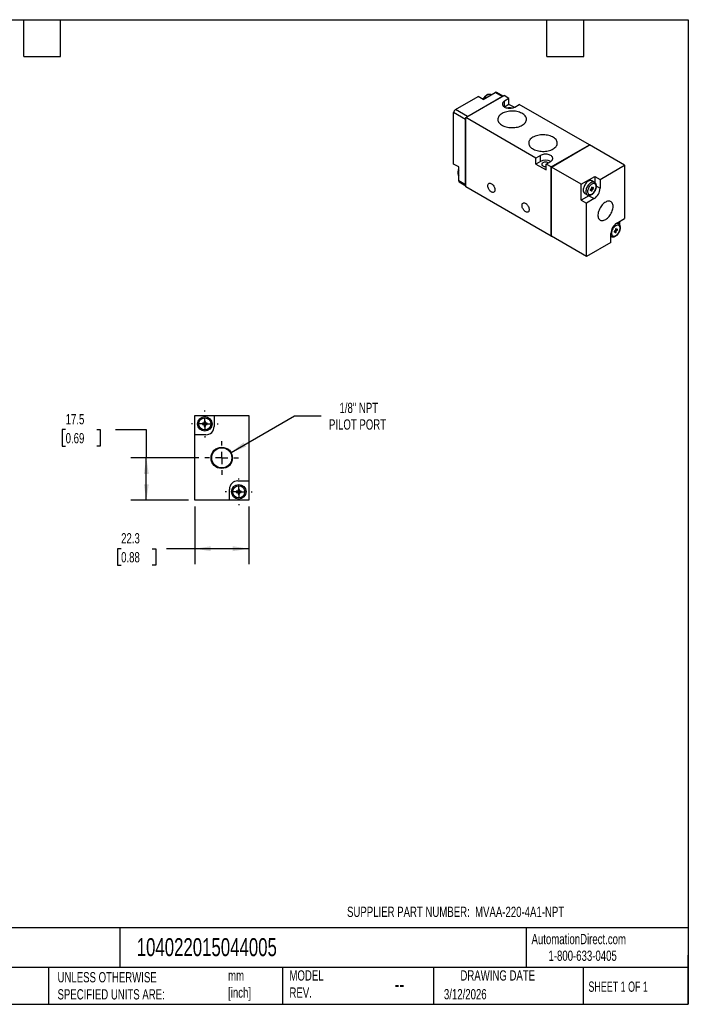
# Model space of a CAD drawing. Header units: millimetres. Extents: x 13 to 546, y 13 to 419.
# Tile 2 of 2: x 270 to 546, y 13 to 419. Entities that reach past the tile are written whole.
import ezdxf

# ---------------------------------------------------------------- set-up
doc = ezdxf.new("R2010")
doc.units = ezdxf.units.MM
doc.header["$LTSCALE"] = 2
doc.linetypes.add('SLD-Center', pattern=[19.05, 15.24, -1.27, 1.27, -1.27])
doc.linetypes.add('SLD-Solid', pattern=[0])
doc.layers.add('CENTER', color=40, linetype='SLD-Center')
doc.layers.add('DIMENSIONS', color=140, linetype='SLD-Solid', lineweight=25)
doc.layers.add('TEXT', color=140, linetype='SLD-Solid', lineweight=25)
doc.styles.add('SLDTEXTSTYLE0', font='TXT', dxfattribs={"width": 0.7})
doc.styles.add('SLDTEXTSTYLE1', font='TXT', dxfattribs={"width": 0.65})
doc.dimstyles.new('SLDDIMSTYLE3', dxfattribs={"dimtxt": 4.316016, "dimasz": 6.604, "dimexe": 0, "dimexo": 0.0625, "dimgap": 1.079004, "dimtad": 0, "dimtih": 1, "dimtoh": 1, "dimdec": 1, "dimrnd": 1e-09, "dimzin": 12, "dimdsep": 46, "dimtxsty": 'SLDTEXTSTYLE0', "dimsah": 1, "dimcen": 0.09, "dimadec": 0, "dimazin": 3, "dimtfac": 1, "dimtdec": 1, "dimtofl": 0, "dimtmove": 0, "dimatfit": 3, "dimfxl": 0, "dimfrac": 2, "dimtolj": 1, "dimtzin": 12, "dimarcsym": 0})
doc.dimstyles.new('SLDDIMSTYLE4', dxfattribs={"dimtxt": 4.316016, "dimasz": 6.604, "dimexe": 0, "dimexo": 0.0625, "dimgap": 1.079004, "dimtad": 0, "dimtih": 1, "dimtoh": 1, "dimdec": 1, "dimrnd": 1e-09, "dimzin": 12, "dimdsep": 46, "dimtxsty": 'SLDTEXTSTYLE0', "dimsah": 1, "dimcen": 0, "dimadec": 0, "dimazin": 3, "dimtfac": 1, "dimtdec": 1, "dimtofl": 0, "dimtmove": 0, "dimatfit": 3, "dimfxl": 0, "dimfrac": 2, "dimtolj": 1, "dimtzin": 12, "dimarcsym": 0})

# ---------------------------------------------------------------- blocks, each defined once
blk = doc.blocks.new('_D_6')
at = {"layer": 'DIMENSIONS'}
for p, q in [((357.36, 240.45), (383.5, 255.55)), ((383.5, 255.55), (394.61, 255.55))]:
    blk.add_line(p, q, dxfattribs=at)
blk.add_solid([(357.36, 240.45), (363.59, 242.88), (362.57, 244.64)], dxfattribs=at)
at = {"layer": 'DIMENSIONS', "char_height": 4.233, "attachment_point": 1, "style": 'SLDTEXTSTYLE0'}
for s, insert in [('1/8" NPT', (402.12, 261)), ('PILOT PORT', (397.79, 254.14))]:
    blk.add_mtext(s, dxfattribs=dict(at, insert=insert))
blk = doc.blocks.new('_D_7')
at = {"layer": 'DIMENSIONS'}
for p, q in [((289.09, 249.9), (287.64, 249.9)), ((287.64, 249.9), (287.64, 243.04)), ((301.91, 249.9), (303.36, 249.9)), ((303.36, 249.9), (303.36, 243.04)), ((309.69, 249.9), (322.39, 249.9)), ((322.39, 249.9), (322.39, 238.25)), ((287.64, 243.04), (289.09, 243.04)), ((303.36, 243.04), (301.91, 243.04)), ((344.06, 238.25), (316.04, 238.25)), ((322.39, 220.75), (322.39, 238.25)), ((339.85, 220.75), (316.04, 220.75))]:
    blk.add_line(p, q, dxfattribs=at)
for points in [[(322.39, 238.25), (321.38, 231.65), (323.41, 231.65)], [(322.39, 220.75), (323.41, 227.35), (321.38, 227.35)]]:
    blk.add_solid(points, dxfattribs=at)
at = {"layer": 'DIMENSIONS', "char_height": 4.233, "attachment_point": 1, "style": 'SLDTEXTSTYLE0'}
for s, insert in [('17.5', (289.09, 256.32)), ('0.69', (289.09, 248.49))]:
    blk.add_mtext(s, dxfattribs=dict(at, insert=insert))
blk = doc.blocks.new('_D_8')
at = {"layer": 'DIMENSIONS'}
for p, q in [((342.39, 218.21), (342.39, 194.4)), ((364.69, 218.21), (364.69, 194.4)), ((311.99, 200.75), (310.54, 200.75)), ((310.54, 200.75), (310.54, 193.89)), ((324.81, 200.75), (326.26, 200.75)), ((326.26, 200.75), (326.26, 193.89)), ((342.39, 200.75), (330.66, 200.75)), ((364.69, 200.75), (342.39, 200.75)), ((310.54, 193.89), (311.99, 193.89)), ((326.26, 193.89), (324.81, 193.89))]:
    blk.add_line(p, q, dxfattribs=at)
for points in [[(342.39, 200.75), (349, 199.73), (349, 201.77)], [(364.69, 200.75), (358.09, 201.77), (358.09, 199.73)]]:
    blk.add_solid(points, dxfattribs=at)
at = {"layer": 'DIMENSIONS', "char_height": 4.233, "attachment_point": 1, "style": 'SLDTEXTSTYLE0'}
for s, insert in [('22.3', (311.99, 207.17)), ('0.88', (311.99, 199.35))]:
    blk.add_mtext(s, dxfattribs=dict(at, insert=insert))
blk = doc.blocks.new('SW_CENTERMARKSYMBOL_2')
at = {"layer": 'CENTER', "color": 0}
for p, q in [((0, 5.08), (0, 5.54)), ((-5.08, 0), (-5.54, 0)), ((0, 0), (-2.54, 0)), ((0, 0), (0, 2.54)), ((0, 0), (0, -2.54)), ((0, 0), (2.54, 0)), ((5.08, 0), (5.54, 0)), ((0, -5.08), (0, -5.54))]:
    blk.add_line(p, q, dxfattribs=at)
blk = doc.blocks.new('SW_CENTERMARKSYMBOL_3')
at = {"layer": 'CENTER', "color": 0}
for p, q in [((0, 5.08), (0, 5.54)), ((-5.08, 0), (-5.54, 0)), ((0, 0), (-2.54, 0)), ((0, 0), (0, 2.54)), ((0, 0), (0, -2.54)), ((0, 0), (2.54, 0)), ((5.08, 0), (5.54, 0)), ((0, -5.08), (0, -5.54))]:
    blk.add_line(p, q, dxfattribs=at)
blk = doc.blocks.new('SW_CENTERMARKSYMBOL_4')
at = {"layer": 'CENTER', "color": 0}
for p, q in [((0, 5.08), (0, 6.95)), ((-5.08, 0), (-6.95, 0)), ((0, 0), (-2.54, 0)), ((0, 0), (0, 2.54)), ((0, 0), (0, -2.54)), ((0, 0), (2.54, 0)), ((5.08, 0), (6.95, 0)), ((0, -5.08), (0, -6.95))]:
    blk.add_line(p, q, dxfattribs=at)

msp = doc.modelspace()

# ---------------------------------------------------------------- linework, layer by layer
for p, q in [((449.95, 381.98), (459.35, 387.41)), ((454.26, 378.67), (470.03, 387.78)), ((454.68, 378.95), (469.47, 387.5)), ((454.9, 379.12), (469.25, 387.41)), ((461.48, 386.18), (459.35, 387.41)), ((461.48, 386.18), (466.43, 389.04)), ((464.72, 388.06), (464.64, 388.11)), ((469.25, 387.41), (466.43, 389.04)), ((469.58, 387.56), (466.93, 389.09)), ((469.47, 387.5), (469.93, 387.76)), ((469.96, 387.74), (469.93, 387.76)), ((472.08, 386.59), (470.03, 387.78)), ((472.08, 386.59), (470.21, 385.51)), ((472.08, 384.14), (472.08, 386.59)), ((470.21, 383.06), (470.21, 385.51)), ((472.08, 384.14), (470.21, 383.06)), ((474.19, 382.93), (472.08, 384.14)), ((474.45, 383.06), (476.33, 384.14)), ((505.28, 367.43), (476.33, 384.14)), ((454.19, 377.9), (449.24, 380.75)), ((449.24, 359.52), (449.24, 380.75)), ((454.9, 379.12), (449.95, 381.98)), ((454.23, 378.69), (454.68, 378.95)), ((454.26, 378.67), (454.23, 378.69)), ((454.23, 378.17), (454.23, 378.69)), ((454.23, 350.72), (454.23, 378.17)), ((483.18, 361.98), (454.26, 378.67)), ((454.26, 350.09), (454.26, 378.67)), ((454.19, 350.95), (454.19, 377.9)), ((489.51, 358.32), (505.28, 367.43)), ((489.55, 358.3), (505.25, 367.37)), ((489.58, 358.28), (505.35, 367.39)), ((505.25, 367.37), (505.28, 367.35)), ((505.28, 367.43), (505.28, 367.35)), ((519.81, 359.04), (505.35, 367.39)), ((485.06, 363.06), (483.18, 361.98)), ((483.18, 359.53), (483.18, 361.98)), ((485.06, 360.61), (485.06, 363.06)), ((451.36, 358.3), (449.24, 359.52)), ((451.36, 352.58), (451.36, 358.3)), ((485.06, 360.61), (483.18, 359.53)), ((483.18, 359.53), (487.43, 357.08)), ((487.43, 359.53), (489.3, 360.61)), ((489.51, 358.32), (487.43, 359.53)), ((487.43, 357.08), (487.43, 359.53)), ((489.51, 329.74), (489.51, 358.32)), ((489.55, 358.3), (489.58, 358.28)), ((489.55, 329.81), (489.55, 358.3)), ((489.58, 329.7), (489.58, 358.28)), ((501.92, 351.16), (489.58, 358.28)), ((509.7, 353.2), (519.81, 359.04)), ((519.81, 359.04), (519.81, 336.99)), ((501.92, 351.16), (507.58, 354.43)), ((507.58, 354.43), (509.7, 353.2)), ((507.58, 354.43), (507.58, 351.86)), ((454.19, 350.95), (451.36, 352.58)), ((451.57, 352.13), (454.23, 350.59)), ((454.23, 350.2), (454.23, 350.72)), ((454.26, 350.18), (454.23, 350.2)), ((489.51, 329.74), (454.26, 350.09)), ((501.92, 344.63), (501.92, 351.16)), ((506.45, 350.1), (506.09, 349.89)), ((506.09, 349.89), (506.09, 349.28)), ((506.09, 349.69), (506.09, 349.69)), ((506.09, 349.69), (506.45, 349.49)), ((507.42, 351.98), (506.36, 352.59)), ((506.45, 349.49), (506.45, 350.1)), ((506.98, 349.79), (506.45, 349.49)), ((506.62, 349.59), (506.98, 349.38)), ((506.98, 349.38), (506.98, 349.79)), ((508.19, 350.4), (509.7, 349.53)), ((509.7, 353.2), (509.7, 349.53)), ((505.1, 346.46), (501.92, 344.63)), ((503.36, 347.4), (504.42, 346.79)), ((505.31, 346.59), (505.1, 346.46)), ((505.1, 346.46), (507.23, 345.24)), ((506.09, 349.28), (505.56, 348.98)), ((505.56, 348.98), (505.56, 348.57)), ((505.56, 348.57), (506.09, 348.87)), ((505.74, 349.08), (505.74, 349.08)), ((505.74, 349.08), (506.09, 348.87)), ((506.09, 349.28), (506.45, 349.08)), ((506.09, 348.87), (506.09, 348.26)), ((506.09, 348.67), (506.45, 348.47)), ((506.09, 348.26), (506.45, 348.47)), ((506.45, 349.08), (506.98, 349.38)), ((506.45, 348.47), (506.45, 349.08)), ((501.92, 344.63), (504.04, 343.4)), ((507.23, 345.24), (504.04, 343.4)), ((504.04, 321.36), (504.04, 343.4)), ((516.63, 335.15), (519.81, 336.99)), ((517.32, 334.83), (516.7, 335.19)), ((517.69, 335.77), (517.69, 334.5)), ((489.58, 329.79), (489.51, 329.74)), ((489.55, 329.81), (489.58, 329.79)), ((504.04, 321.36), (489.58, 329.7)), ((514.16, 327.19), (514.16, 330.87)), ((514.16, 329.73), (514.32, 329.64)), ((514.23, 329.69), (514.16, 329.64)), ((515.99, 332.13), (515.46, 331.83)), ((515.46, 331.83), (515.46, 331.42)), ((515.46, 331.42), (515.99, 331.73)), ((515.64, 331.93), (515.64, 331.93)), ((515.64, 331.93), (515.99, 331.73)), ((516.35, 332.95), (515.99, 332.75)), ((515.99, 332.75), (515.99, 332.13)), ((515.99, 332.54), (515.99, 332.54)), ((515.99, 332.54), (516.35, 332.34)), ((515.99, 332.13), (516.35, 331.93)), ((515.99, 331.73), (515.99, 331.11)), ((515.99, 331.52), (516.35, 331.32)), ((515.99, 331.11), (516.35, 331.32)), ((516.35, 332.34), (516.35, 332.95)), ((516.88, 332.64), (516.35, 332.34)), ((516.35, 331.93), (516.88, 332.24)), ((516.35, 331.32), (516.35, 331.93)), ((516.52, 332.44), (516.88, 332.24)), ((516.88, 332.24), (516.88, 332.64)), ((514.16, 327.19), (504.04, 321.36)), ((342.39, 247.75), (342.39, 255.75)), ((342.39, 255.75), (350.39, 255.75)), ((346.29, 252.5), (345.54, 252.5)), ((345.54, 252.5), (345.54, 252)), ((345.54, 252), (346.29, 252)), ((346.79, 253.25), (346.29, 253.25)), ((346.29, 253.25), (346.29, 252.5)), ((346.29, 252), (346.29, 251.25)), ((346.79, 252.5), (346.79, 253.25)), ((347.54, 252.5), (346.79, 252.5)), ((346.79, 251.25), (346.79, 252)), ((346.79, 252), (347.54, 252)), ((347.54, 252), (347.54, 252.5)), ((350.39, 255.75), (350.39, 251.25)), ((350.39, 255.75), (364.69, 255.75)), ((364.69, 255.75), (364.69, 228.75)), ((346.29, 251.25), (346.79, 251.25)), ((342.39, 220.75), (342.39, 247.75)), ((346.89, 247.75), (342.39, 247.75)), ((360.19, 228.75), (364.69, 228.75)), ((364.69, 228.75), (364.69, 220.75)), ((356.69, 220.75), (356.69, 225.25)), ((360.29, 224.5), (359.54, 224.5)), ((359.54, 224.5), (359.54, 224)), ((359.54, 224), (360.29, 224)), ((360.79, 225.25), (360.29, 225.25)), ((360.29, 225.25), (360.29, 224.5)), ((360.29, 224), (360.29, 223.25)), ((360.79, 224.5), (360.79, 225.25)), ((361.54, 224.5), (360.79, 224.5)), ((360.79, 223.25), (360.79, 224)), ((360.79, 224), (361.54, 224)), ((361.54, 224), (361.54, 224.5)), ((356.69, 220.75), (342.39, 220.75)), ((364.69, 220.75), (356.69, 220.75)), ((360.29, 223.25), (360.79, 223.25))]:
    msp.add_line(p, q)
at = {"flags": 128}
for points in [[(464.64, 388.11), (464.53, 388.16), (464.28, 388.23), (464.02, 388.25), (463.74, 388.21), (463.44, 388.11), (463.14, 387.96), (462.84, 387.76), (462.54, 387.52), (462.26, 387.23), (461.99, 386.91), (461.75, 386.56), (461.56, 386.23)], [(470.21, 385.51), (469.93, 385.32), (469.7, 385.12), (469.52, 384.89), (469.4, 384.65), (469.34, 384.41), (469.34, 384.16), (469.4, 383.92), (469.52, 383.68), (469.7, 383.46), (469.93, 383.25), (470.21, 383.06), (470.53, 382.9), (470.89, 382.77), (471.28, 382.66), (471.69, 382.59), (472.12, 382.56), (472.54, 382.56), (472.97, 382.59), (473.38, 382.66), (473.77, 382.77), (474.13, 382.9), (474.45, 383.06)], [(469.21, 380.37), (468.81, 380.11), (468.46, 379.84), (468.15, 379.54), (467.9, 379.22), (467.71, 378.9), (467.57, 378.56), (467.5, 378.22), (467.48, 377.87), (467.53, 377.53), (467.63, 377.19), (467.8, 376.86), (468.02, 376.53), (468.3, 376.23), (468.63, 375.94), (469.01, 375.67), (469.43, 375.43), (469.89, 375.21), (470.39, 375.02), (470.92, 374.86), (471.48, 374.73), (472.05, 374.64), (472.64, 374.57), (473.24, 374.55), (473.84, 374.56), (474.43, 374.6), (475.02, 374.68), (475.58, 374.79), (476.13, 374.93), (476.64, 375.11), (477.13, 375.31), (477.57, 375.55), (477.97, 375.8), (478.33, 376.08), (478.63, 376.38), (478.88, 376.69), (479.07, 377.02), (479.21, 377.36), (479.28, 377.7), (479.3, 378.04), (479.25, 378.39), (479.15, 378.73), (478.98, 379.06), (478.76, 379.38), (478.48, 379.69), (478.15, 379.98), (477.78, 380.25), (477.35, 380.49), (476.89, 380.71), (476.39, 380.9), (475.86, 381.06), (475.3, 381.19), (474.73, 381.28), (474.14, 381.34), (473.54, 381.37), (472.94, 381.36), (472.35, 381.32), (471.76, 381.24), (471.2, 381.13), (470.65, 380.98), (470.14, 380.81), (469.66, 380.6), (469.21, 380.37)], [(481.94, 370.57), (481.54, 370.32), (481.18, 370.04), (480.88, 369.74), (480.63, 369.43), (480.44, 369.1), (480.3, 368.76), (480.23, 368.42), (480.21, 368.08), (480.26, 367.73), (480.36, 367.39), (480.53, 367.06), (480.75, 366.74), (481.03, 366.43), (481.36, 366.14), (481.73, 365.87), (482.16, 365.63), (482.62, 365.41), (483.12, 365.22), (483.65, 365.06), (484.21, 364.93), (484.78, 364.84), (485.37, 364.78), (485.97, 364.75), (486.57, 364.76), (487.16, 364.8), (487.74, 364.88), (488.31, 364.99), (488.85, 365.14), (489.37, 365.31), (489.85, 365.52), (490.3, 365.75), (490.7, 366.01), (491.05, 366.28), (491.36, 366.58), (491.61, 366.9), (491.8, 367.22), (491.94, 367.56), (492.01, 367.9), (492.03, 368.25), (491.98, 368.59), (491.88, 368.93), (491.71, 369.27), (491.49, 369.59), (491.21, 369.89), (490.88, 370.18), (490.5, 370.45), (490.08, 370.69), (489.62, 370.91), (489.12, 371.1), (488.59, 371.26), (488.03, 371.39), (487.45, 371.48), (486.87, 371.55), (486.27, 371.57), (485.67, 371.56), (485.08, 371.52), (484.49, 371.44), (483.93, 371.33), (483.38, 371.19), (482.87, 371.01), (482.38, 370.81), (481.94, 370.57)], [(489.3, 360.61), (489.58, 360.8), (489.81, 361), (489.99, 361.23), (490.11, 361.47), (490.17, 361.71), (490.17, 361.96), (490.11, 362.2), (489.99, 362.44), (489.81, 362.66), (489.58, 362.87), (489.3, 363.06), (488.98, 363.22), (488.62, 363.35), (488.23, 363.46), (487.82, 363.53), (487.39, 363.56), (486.97, 363.56), (486.54, 363.53), (486.13, 363.46), (485.74, 363.35), (485.38, 363.22), (485.06, 363.06)], [(486.05, 360.04), (485.85, 359.9), (485.7, 359.74), (485.61, 359.57), (485.58, 359.38), (485.61, 359.2), (485.7, 359.03), (485.85, 358.87), (486.05, 358.73), (486.29, 358.62), (486.57, 358.53), (486.87, 358.48), (487.18, 358.46), (487.43, 358.47)], [(466.28, 348.87), (466.26, 348.59), (466.2, 348.35), (466.1, 348.14), (465.95, 347.98), (465.78, 347.87), (465.58, 347.82), (465.35, 347.82), (465.11, 347.87), (464.86, 347.98), (464.61, 348.14), (464.36, 348.34), (464.13, 348.58), (463.92, 348.86), (463.73, 349.16), (463.57, 349.48), (463.45, 349.8), (463.36, 350.13), (463.32, 350.44), (463.32, 350.73), (463.36, 350.99), (463.45, 351.21), (463.57, 351.4), (463.73, 351.53), (463.92, 351.62), (464.13, 351.64), (464.36, 351.62), (464.61, 351.54), (464.86, 351.4), (465.11, 351.22), (465.35, 351), (465.58, 350.74), (465.78, 350.45), (465.95, 350.14), (466.1, 349.82), (466.2, 349.49), (466.26, 349.17), (466.28, 348.87)], [(506.36, 352.59), (506.25, 352.65), (506, 352.72), (505.74, 352.73), (505.45, 352.69), (505.16, 352.6), (504.86, 352.45), (504.55, 352.25), (504.26, 352), (503.98, 351.72), (503.71, 351.39), (503.47, 351.05), (503.25, 350.67), (503.07, 350.29), (502.93, 349.9), (502.82, 349.51), (502.76, 349.13), (502.74, 348.77)], [(507.41, 351.99), (507.31, 352.04), (507.06, 352.11), (506.8, 352.12), (506.52, 352.08), (506.22, 351.98), (505.92, 351.83), (505.62, 351.63), (505.32, 351.39), (505.04, 351.1), (504.77, 350.78), (504.53, 350.43), (504.31, 350.06), (504.13, 349.68), (503.99, 349.29), (503.88, 348.9), (503.82, 348.52), (503.8, 348.16), (503.82, 347.82), (503.88, 347.52), (503.99, 347.25), (504.13, 347.03), (504.31, 346.85), (504.42, 346.78)], [(508.04, 350.2), (508.02, 350.51), (507.95, 350.78), (507.85, 351.02), (507.7, 351.21), (507.52, 351.34), (507.31, 351.43), (507.07, 351.46), (506.82, 351.44), (506.55, 351.36), (506.27, 351.22), (505.99, 351.04), (505.72, 350.81), (505.47, 350.54), (505.23, 350.23), (505.02, 349.9), (504.84, 349.55), (504.7, 349.2), (504.59, 348.84), (504.53, 348.49), (504.5, 348.16), (504.53, 347.85), (504.59, 347.58), (504.7, 347.34), (504.84, 347.15), (505.02, 347.01), (505.23, 346.93), (505.47, 346.9), (505.72, 346.92), (505.99, 347), (506.27, 347.14), (506.55, 347.32), (506.82, 347.55), (507.07, 347.82), (507.31, 348.13), (507.52, 348.46), (507.7, 348.81), (507.85, 349.16), (507.95, 349.52), (508.02, 349.87), (508.04, 350.2)], [(480.43, 340.71), (480.4, 340.43), (480.34, 340.18), (480.24, 339.98), (480.1, 339.82), (479.92, 339.71), (479.72, 339.65), (479.5, 339.65), (479.25, 339.71), (479, 339.81), (478.75, 339.97), (478.51, 340.17), (478.27, 340.42), (478.06, 340.69), (477.87, 341), (477.71, 341.31), (477.59, 341.64), (477.5, 341.96), (477.46, 342.27), (477.46, 342.56), (477.5, 342.83), (477.59, 343.05), (477.71, 343.23), (477.87, 343.37), (478.06, 343.45), (478.27, 343.48), (478.51, 343.45), (478.75, 343.37), (479, 343.24), (479.25, 343.06), (479.5, 342.83), (479.72, 342.57), (479.92, 342.28), (480.1, 341.97), (480.24, 341.65), (480.34, 341.33), (480.4, 341.01), (480.43, 340.71)], [(515.04, 342), (515.02, 342.41), (514.96, 342.79), (514.85, 343.14), (514.7, 343.44), (514.51, 343.7), (514.29, 343.91), (514.03, 344.07), (513.74, 344.17), (513.43, 344.22), (513.1, 344.21), (512.75, 344.14), (512.39, 344.02), (512.02, 343.85), (511.65, 343.62), (511.29, 343.35), (510.93, 343.03), (510.59, 342.67), (510.26, 342.28), (509.96, 341.86), (509.69, 341.41), (509.45, 340.95), (509.24, 340.48), (509.08, 340), (508.95, 339.53), (508.86, 339.06), (508.82, 338.61), (508.82, 338.19), (508.86, 337.79), (508.95, 337.43), (509.08, 337.1), (509.24, 336.82), (509.45, 336.58), (509.69, 336.4), (509.96, 336.27), (510.26, 336.19), (510.59, 336.17), (510.93, 336.21), (511.29, 336.3), (511.65, 336.45), (512.02, 336.65), (512.39, 336.9), (512.75, 337.2), (513.1, 337.54), (513.43, 337.91), (513.74, 338.32), (514.03, 338.76), (514.29, 339.21), (514.51, 339.68), (514.7, 340.15), (514.85, 340.63), (514.96, 341.1), (515.02, 341.56), (515.04, 342)], [(517.94, 333.05), (517.92, 333.36), (517.85, 333.63), (517.75, 333.87), (517.6, 334.06), (517.42, 334.2), (517.21, 334.28), (516.97, 334.31), (516.72, 334.29), (516.45, 334.21), (516.17, 334.07), (515.89, 333.89), (515.62, 333.66), (515.37, 333.39), (515.13, 333.08), (514.92, 332.75), (514.74, 332.41), (514.6, 332.05), (514.49, 331.69), (514.42, 331.34), (514.4, 331.01), (514.42, 330.7), (514.49, 330.43), (514.6, 330.2), (514.74, 330.01), (514.92, 329.87), (515.13, 329.78), (515.37, 329.75), (515.62, 329.77), (515.89, 329.86), (516.17, 329.99), (516.45, 330.17), (516.72, 330.41), (516.97, 330.68), (517.21, 330.98), (517.42, 331.31), (517.6, 331.66), (517.75, 332.01), (517.85, 332.37), (517.92, 332.72), (517.94, 333.05)], [(514.16, 329.75), (514.21, 329.71), (514.32, 329.63)]]:
    msp.add_lwpolyline(points, dxfattribs=at)
for centre, radius in [((346.54, 252.25), 3), ((346.54, 252.25), 2.5), ((353.54, 238.25), 4.41), ((353.54, 238.25), 4.16), ((360.54, 224.25), 3), ((360.54, 224.25), 2.5)]:
    msp.add_circle(centre, radius)
for centre, radius, start, end in [((466.72, 388.63), 0.503, 65.6929, 125.6176), ((469.63, 386.78), 0.73, 102.0729, 120.775), ((472.33, 380.17), 2.59, 71.1173, 108.8827), ((450.78, 380.68), 1.54, 122.6055, 177.3945), ((455.36, 377.89), 1.17, 165.8539, 179.5138), ((455.49, 378.12), 1.17, 120.4837, 134.1454), ((487.18, 356.54), 4.59, 62.4971, 117.5083), ((487.18, 357.85), 2.46, 62.6204, 117.3897), ((453.86, 355.85), 2.75, 155.3197, 204.6803), ((451.85, 352.53), 0.493, 173.7012, 234.9867), ((454.92, 350.94), 0.73, 179.2225, 197.9213), ((504.35, 349.76), 5.36, 302.4871, 357.5129), ((504.22, 348.62), 1.5, 174.0725, 234.6153), ((519.51, 330.64), 5.36, 122.4871, 177.5129), ((516.73, 333.65), 1.32, 63.8766, 113.052), ((346.89, 251.25), 3.5, 270, 0), ((360.19, 225.25), 3.5, 90, 180)]:
    msp.add_arc(centre, radius, start, end)
for points, knots in [([(464.62, 388.11), (464.58, 388.13), (464.47, 388.2), (464.25, 388.26), (463.98, 388.3), (463.7, 388.28), (463.4, 388.22), (463.11, 388.11), (462.8, 387.94), (462.51, 387.73), (462.22, 387.48), (461.96, 387.2), (461.71, 386.89), (461.5, 386.57), (461.39, 386.36), (461.34, 386.26)], [0, 0, 0, 0, 0.037233, 0.1121, 0.187064, 0.263618, 0.342733, 0.424574, 0.508484, 0.593433, 0.678488, 0.763287, 0.847803, 0.932131, 1, 1, 1, 1]), ([(451.36, 357.53), (451.32, 357.44), (451.22, 357.22), (451.11, 356.88), (451.02, 356.5), (450.97, 356.13), (450.97, 355.78), (451.01, 355.43), (451.09, 355.12), (451.21, 354.85), (451.32, 354.72), (451.36, 354.66)], [0, 0, 0, 0, 0.089106, 0.205793, 0.323077, 0.441184, 0.560232, 0.680049, 0.799432, 0.916532, 1, 1, 1, 1]), ([(504.43, 346.79), (504.45, 346.77), (504.56, 346.7), (504.76, 346.64), (505.03, 346.6), (505.31, 346.6), (505.6, 346.66), (505.9, 346.77), (506.2, 346.92), (506.5, 347.12), (506.79, 347.37), (507.06, 347.64), (507.31, 347.95), (507.53, 348.29), (507.73, 348.64), (507.9, 349), (508.03, 349.38), (508.12, 349.75), (508.18, 350.1), (508.18, 350.31), (508.19, 350.4)], [0, 0, 0, 0, 0.019326, 0.072381, 0.125361, 0.179314, 0.235003, 0.292647, 0.351859, 0.411924, 0.472152, 0.532216, 0.592074, 0.651786, 0.711452, 0.771185, 0.831076, 0.891255, 0.951839, 1, 1, 1, 1]), ([(508.19, 350.4), (508.18, 350.47), (508.18, 350.65), (508.14, 350.94), (508.05, 351.24), (507.91, 351.51), (507.74, 351.73), (507.57, 351.9), (507.44, 351.96), (507.4, 351.98)], [0, 0, 0, 0, 0.094011, 0.269342, 0.444251, 0.597916, 0.763001, 0.921709, 1, 1, 1, 1]), ([(514.33, 329.64), (514.35, 329.62), (514.46, 329.56), (514.66, 329.49), (514.93, 329.45), (515.21, 329.46), (515.5, 329.51), (515.8, 329.62), (516.1, 329.77), (516.4, 329.97), (516.69, 330.22), (516.96, 330.5), (517.21, 330.81), (517.43, 331.14), (517.63, 331.49), (517.8, 331.86), (517.93, 332.23), (518.02, 332.6), (518.08, 332.95), (518.08, 333.16), (518.08, 333.26)], [0, 0, 0, 0, 0.019326, 0.072381, 0.125361, 0.179314, 0.235003, 0.292647, 0.351859, 0.411924, 0.472152, 0.532216, 0.592074, 0.651786, 0.711452, 0.771185, 0.831076, 0.891255, 0.951839, 1, 1, 1, 1]), ([(518.08, 333.26), (518.08, 333.32), (518.08, 333.5), (518.04, 333.79), (517.95, 334.09), (517.81, 334.36), (517.64, 334.58), (517.47, 334.75), (517.34, 334.81), (517.3, 334.83)], [0, 0, 0, 0, 0.094011, 0.269342, 0.444251, 0.597916, 0.763001, 0.921709, 1, 1, 1, 1])]:
    msp.add_open_spline(points, degree=3, knots=knots)
at = {"layer": 'TEXT'}
for p, q in [((12.7, 419.1), (546.1, 419.1)), ((271.78, 403.86), (271.78, 419.1)), ((287.02, 403.86), (287.02, 419.1)), ((487.68, 403.86), (487.68, 419.1)), ((502.92, 403.86), (502.92, 419.1)), ((546.1, 419.1), (546.1, 12.7)), ((271.78, 403.86), (287.02, 403.86)), ((487.68, 403.86), (502.92, 403.86)), ((546.1, 44.25), (12.7, 44.25)), ((311.52, 44.25), (311.52, 27.94)), ((479.15, 44.25), (479.15, 27.94)), ((546.1, 12.7), (546.1, 33.02)), ((546.1, 27.94), (12.7, 27.94)), ((282, 27.94), (282, 12.7)), ((378.6, 27.94), (378.6, 12.7)), ((440.93, 27.94), (440.93, 12.7)), ((502.7, 27.94), (502.7, 12.7)), ((12.7, 12.7), (546.1, 12.7))]:
    msp.add_line(p, q, dxfattribs=at)

# ---------------------------------------------------------------- block references
at = {"layer": 'CENTER'}
for name, p in [('SW_CENTERMARKSYMBOL_3', (346.54, 252.25)), ('SW_CENTERMARKSYMBOL_4', (353.54, 238.25)), ('SW_CENTERMARKSYMBOL_2', (360.54, 224.25))]:
    msp.add_blockref(name, p, dxfattribs=at)

# ---------------------------------------------------------------- texts
at = {"layer": 'TEXT'}
for s, insert, char_height, attachment_point, style in [('SUPPLIER PART NUMBER:  MVAA-220-4A1-NPT', (405.24, 52.99), 4.2333, 1, 'SLDTEXTSTYLE0'), ('AutomationDirect.com', (481.39, 41.75), 4.2333, 1, 'SLDTEXTSTYLE0'), ('104022015044005', (318.42, 40), 7.4083, 1, 'SLDTEXTSTYLE0'), ('1-800-633-0405', (488.38, 34.87), 4.2333, 1, 'SLDTEXTSTYLE0'), ('UNLESS OTHERWISE ^JSPECIFIED UNITS ARE:', (285.74, 25.99), 4.2333, 1, 'SLDTEXTSTYLE0'), ('mm^J[inch]', (356.13, 26.72), 4.233, 1, 'SLDTEXTSTYLE0'), ('MODEL ^JREV.', (381.47, 26.73), 4.2333, 1, 'SLDTEXTSTYLE0'), ('DRAWING DATE', (467.45, 26.73), 4.2333, 2, 'SLDTEXTSTYLE0'), ('--', (424.86, 24.15), 6.35, 1, 'SLDTEXTSTYLE0'), ('SHEET 1 OF 1', (504.88, 22.1), 4.2333, 1, 'SLDTEXTSTYLE1'), ('3/12/2026', (445.23, 18.98), 4.233, 1, 'SLDTEXTSTYLE0')]:
    msp.add_mtext(s, dxfattribs=dict(at, insert=insert, char_height=char_height, attachment_point=attachment_point, style=style))

# ---------------------------------------------------------------- dimensions: what is measured, and where the dimension line sits
at = {"layer": 'DIMENSIONS'}
dim = msp.add_diameter_dim_2p(p1=(349.73, 236.05), p2=(357.36, 240.45), text='1/8" NPT\\PPILOT PORT', dimstyle='SLDDIMSTYLE4', override={"dimpost": '<>'}, dxfattribs=at)
dim.commit()
dim.dimension.update_dxf_attribs({"geometry": '_D_6', "text_midpoint": (414.84, 255.55), "dimtype": 163})
for base, p2, angle, picture, middle in [((322.39, 238.25), (346.6, 238.25), 90, '_D_7', (322.39, 249.9)), ((364.69, 200.75), (364.69, 220.75), 0, '_D_8', (318.4, 200.75))]:
    dim = msp.add_linear_dim(base=base, p1=(342.39, 220.75), p2=p2, angle=angle, dimstyle='SLDDIMSTYLE3', dxfattribs=at)
    dim.commit()
    dim.dimension.update_dxf_attribs({"geometry": picture, "text_midpoint": middle, "dimtype": 160})

doc.saveas('drawing.dxf')
